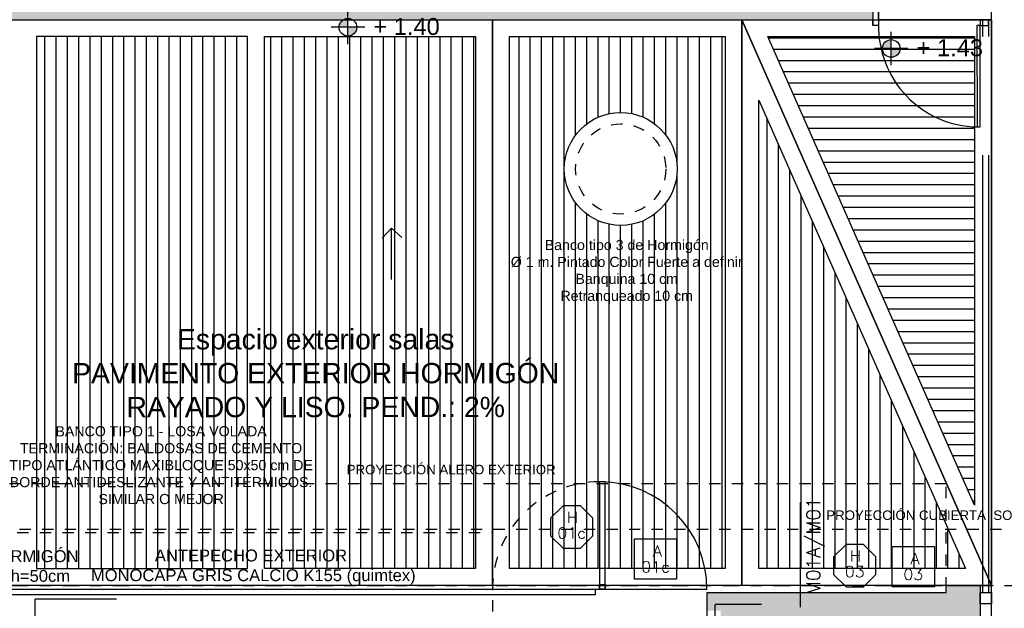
# Model space of a CAD drawing. Header units: metres. Extents: x -4243 to 4656, y 1445 to 4258.
# Tile 28 of 42: x 4487.58 to 4496.31, y 1582.67 to 1587.88. Entities that reach past the tile are written whole.
import ezdxf
from ezdxf.enums import TextEntityAlignment as Align

# ---------------------------------------------------------------- set-up
doc = ezdxf.new("R2010")
doc.units = ezdxf.units.M
doc.header["$LTSCALE"] = 0.3
doc.linetypes.add('DASHDOT', pattern=[1, 0.5, -0.25, 0, -0.25])
doc.linetypes.add('RAYITAS', pattern=[0.375, 0.25, -0.125])
for name, color, linetype in [('A EQUIPAMIENTO', 4, 'Continuous'), ('A HATCH MURO ALB', 252, 'Continuous'), ('A HERRERÍA', 4, 'Continuous'), ('A HORMIGON', 6, 'Continuous'), ('A MURO', 1, 'Continuous'), ('A MURO VISTO', 2, 'Continuous'), ('A PAVIMENTO', 253, 'Continuous'), ('A PROYECCION', 8, 'Continuous'), ('A PROYEECIÓN CUBIERTA', 242, 'Continuous'), ('A-ALBA-1', 1, 'Continuous'), ('LÍMITE PADRÓN_RETIROS', 241, 'Continuous'), ('MURO_CONTENCIÓN', 2, 'Continuous'), ('TXT', 3, 'Continuous'), ('TXT 1.100', 3, 'Continuous'), ('TXT COTA', 3, 'Continuous'), ('TXT PLANILLAS', 3, 'Continuous'), ('TXT TERMINACIONES', 3, 'Continuous')]:
    doc.layers.add(name, color=color, linetype=linetype)
doc.layers.add('A_PAVIMENTO EXT_', color=254, linetype='Continuous', lineweight=9)
doc.styles.add('arial', font='arial.ttf')
doc.styles.add('ROMANS', font='romans', dxfattribs={"height": 2})
doc.styles.add('TXT-ANOT', font='arial.ttf')
pattern_1 = [(90, (4464.30857, 1583.02022), (-0.1, 9e-17), [])]

# ---------------------------------------------------------------- blocks, each defined once
blk = doc.blocks.new('TIPOS_GRAL1')
at = {"color": 0, "linetype": 'ByBlock', "ltscale": 0.5}
blk.add_lwpolyline([(-0.287, -0.195), (0.287, -0.195), (0.287, 0.354), (-0.287, 0.354)], close=True, dxfattribs=at)
at = {"color": 0, "linetype": 'ByBlock', "style": 'ROMANS', "width": 1.1}
blk.add_text('A', height=0.15, dxfattribs=at).set_placement((-0.088, 0.112))
at = {"color": 0, "linetype": 'ByBlock', "style": 'ROMANS', "width": 1.05}
blk.add_attdef('NRO', text='', height=0.15, dxfattribs=at).set_placement((0, -0.027), align=Align.MIDDLE)
blk = doc.blocks.new('TIPOS_GRAL2')
at = {"color": 0, "linetype": 'ByBlock', "ltscale": 0.5}
blk.add_lwpolyline([(0, 0.344), (0.119, 0.344), (0.288, 0.175), (0.288, -0.064), (0.119, -0.233), (0, -0.233), (-0.119, -0.233), (-0.288, -0.064), (-0.288, 0.175), (-0.119, 0.344)], close=True, dxfattribs=at)
at = {"color": 0, "style": 'ROMANS', "width": 1.1}
blk.add_text('H', height=0.15, dxfattribs=at).set_placement((-0.088, 0.112))
at = {"color": 0, "linetype": 'ByBlock', "style": 'ROMANS', "width": 1.05}
blk.add_attdef('NRO', text='', height=0.15, dxfattribs=at).set_placement((0, -0.027), align=Align.MIDDLE)
blk = doc.blocks.new('*U518')
at = {"color": 0, "linetype": 'ByBlock'}
blk.add_lwpolyline([(-0.287, -0.195), (0.287, -0.195), (0.287, 0.354), (-0.287, 0.354)], close=True, dxfattribs=at)
at = {"color": 0, "linetype": 'ByBlock', "style": 'ROMANS', "width": 1.1}
blk.add_text('A', height=0.15, dxfattribs=at).set_placement((-0.088, 0.112))
at = {"color": 0, "linetype": 'ByBlock', "style": 'ROMANS', "width": 1.05}
blk.add_attdef('NRO', text='', height=0.15, dxfattribs=at).set_placement((0, -0.027), align=Align.MIDDLE)
blk = doc.blocks.new('*U519')
at = {"color": 0, "linetype": 'ByBlock', "ltscale": 0.1}
blk.add_lwpolyline([(0, 0.344), (0.119, 0.344), (0.288, 0.175), (0.288, -0.064), (0.119, -0.233), (0, -0.233), (-0.119, -0.233), (-0.288, -0.064), (-0.288, 0.175), (-0.119, 0.344)], close=True, dxfattribs=at)
at = {"color": 0, "style": 'ROMANS', "width": 1.1}
blk.add_text('H', height=0.15, dxfattribs=at).set_placement((-0.088, 0.112))
at = {"color": 0, "linetype": 'ByBlock', "style": 'ROMANS', "width": 1.05}
blk.add_attdef('NRO', text='', height=0.15, dxfattribs=at).set_placement((0, -0.027), align=Align.MIDDLE)
blk = doc.blocks.new('FLECHA')
at = {"layer": 'TXT', "ltscale": 0.3}
for points in [[(2941.5776, 1071.6587), (2941.5776, 1071.2022)], [(2941.4865, 1071.2857), (2941.5776, 1071.2022), (2941.6609, 1071.2931)]]:
    blk.add_lwpolyline(points, dxfattribs=at)
blk = doc.blocks.new('TIPO_MURO')
at = {"linetype": 'Continuous'}
blk.add_line((-1.161, 0), (0, 0), dxfattribs=at)
at = {"style": 'ROMANS', "oblique": 0.1745}
blk.add_attdef('M00', text='', height=0.15, dxfattribs=at).set_placement((-0.606, 0.22), align=Align.TOP_LEFT)
blk = doc.blocks.new('A$C4CB05E78')
at = {"layer": 'TXT PLANILLAS'}
ref = blk.add_blockref('TIPO_MURO', (20.1678, 9.8738), dxfattribs=dict(at, xscale=0.8, yscale=0.8, zscale=0.8, rotation=270))
ref.add_attrib('M00', 'M01A/M01', dxfattribs={"layer": '0', "height": 0.12, "rotation": 90, "style": 'ROMANS', "oblique": 0.17453}).set_placement((20.224, 10.8464), align=Align.TOP_RIGHT)
blk = doc.blocks.new('A$C255B2852')
at = {"layer": 'TXT TERMINACIONES', "char_height": 0.105, "attachment_point": 5, "style": 'TXT-ANOT'}
for s, width, insert in [('ANTEPECHO HORMIGÓN PREF. C/NARIZ h=50cm', 1.914802, (12.929, 10.403)), ('ANTEPECHO EXTERIOR\\P MONOCAPA GRIS CALCIO K155 (quimtex)', 3.890069, (15.3448, 10.3938))]:
    blk.add_mtext_dynamic_manual_height_columns(s, width=width, gutter_width=0.000625, heights=[0], dxfattribs=dict(at, insert=insert))
blk = doc.blocks.new('NIVEL')
h = blk.add_hatch(color=256)
h.paths.add_polyline_path([(0, 0.0782, 0.414214), (-0.0782, 0), (0, 0)])
h.paths.add_polyline_path([(0.0782, 0), (0, 0), (0, -0.0782, 0.414214)])
for p, q in [((0, -0.1483), (0, 0.1483)), ((0.1483, 0), (-0.1483, 0))]:
    blk.add_line(p, q)
blk.add_circle((0, 0), 0.0782)
at = {"style": 'arial'}
blk.add_attdef('NIVEL', (0.2249, -0.0682), '', height=0.15, dxfattribs=at)
blk = doc.blocks.new('Terreno aeroparque')
at = {"layer": 'LÍMITE PADRÓN_RETIROS', "linetype": 'DASHDOT'}
blk.add_lwpolyline([(-57.7191, -9.9997), (8.2605, -9.9997)], dxfattribs=at)

msp = doc.modelspace()

# ---------------------------------------------------------------- hatches: boundary and pattern name
at = {"layer": 'A HATCH MURO ALB'}
h = msp.add_hatch(color=256, dxfattribs=at)
h.dxf.hatch_style = 1
h.paths.add_polyline_path([(4495.79429, 1577.94908), (4495.81429, 1577.94908), (4495.81429, 1577.93908), (4496.09429, 1577.93908), (4496.09429, 1580.21275), (4495.79429, 1580.21275)])
h.paths.add_polyline_path([(4495.79429, 1580.21275), (4496.09429, 1580.21275), (4496.09429, 1581.22318), (4495.79429, 1581.22318)])
h.paths.add_polyline_path([(4495.79429, 1581.22318), (4496.09429, 1581.22318), (4496.09429, 1582.86953), (4495.79429, 1582.86953), (4495.79429, 1582.80922), (4495.25008, 1582.58922), (4495.79429, 1582.58922), (4495.79429, 1582.53922)])
h.paths.add_polyline_path([(4493.79429, 1582.64774), (4493.79429, 1582.58922), (4495.25008, 1582.58922), (4495.79429, 1582.80922), (4493.67425, 1582.80922), (4493.67425, 1582.64774)])
at = {"layer": 'A PAVIMENTO'}
h = msp.add_hatch(dxfattribs=at)
h.set_pattern_fill('_USER', color=256, scale=0.1, angle=-270, pattern_type=0)
h.set_pattern_definition(pattern_1)
h.paths.add_polyline_path([(4487.73362, 1583.01953), (4489.60359, 1583.01953), (4489.60359, 1587.73037), (4487.73362, 1587.73037)])
h = msp.add_hatch(dxfattribs=at)
h.set_pattern_fill('_USER', color=256, scale=0.1, angle=-270, pattern_type=0)
h.set_pattern_definition(pattern_1)
h.paths.add_polyline_path([(4489.75359, 1587.73037), (4491.62355, 1587.73037), (4491.62355, 1583.01953), (4489.75359, 1583.01953)])
h = msp.add_hatch(dxfattribs=at)
h.set_pattern_fill('_USER', color=256, scale=0.1, angle=-270, pattern_type=0)
h.set_pattern_definition(pattern_1)
h.paths.add_polyline_path([(4491.92355, 1587.73037), (4493.83392, 1587.73037), (4493.83392, 1583.01953), (4491.92355, 1583.01953)])
edge = h.paths.add_edge_path(flags=16)
edge.add_arc((4492.90997, 1586.55861), 0.5, 0, 360)
h = msp.add_hatch(dxfattribs=at)
h.set_pattern_fill('_USER', color=256, scale=0.1, pattern_type=0)
h.set_pattern_definition([(360, (4464.30857, 1583.02022), (1e-16, 0.1), [])])
h.paths.add_polyline_path([(4494.21404, 1587.73037), (4496.04429, 1587.73037), (4496.04429, 1583.58124)])
h = msp.add_hatch(dxfattribs=at)
h.set_pattern_fill('_USER', color=256, scale=0.1, angle=-270, pattern_type=0)
h.set_pattern_definition(pattern_1)
h.paths.add_polyline_path([(4494.13392, 1587.16867), (4495.96418, 1583.01953), (4494.13392, 1583.01953)])
at = {"layer": 'A_PAVIMENTO EXT_'}
h = msp.add_hatch(dxfattribs=at)
h.set_pattern_fill('AR-CONC', color=252, scale=0.004)
h.set_pattern_definition([(50, (-4e-07, -0.05155), (0.728738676, -0.06375634), [0.0762, -0.8382]), (355, (-4e-07, -0.05155), (-0.14097369, 0.76422738), [0.06096, -0.67056234]), (100.451445, (0.0607, -0.0569), (0.58776499, 0.70047101), [0.06476004, -0.71236098]), (46.1842, (-4e-07, 0.15165), (1.08431616, -0.16816931), [0.1143, -1.2573]), (96.635558, (0.0904, 0.1376), (0.94961654, 0.9897045), [0.0971401, -1.06854243]), (351.18415, (-4e-07, 0.1516), (0.94961654, 0.9897045), [0.09143987, -1.00583893]), (21, (0.1016, 0.10085), (0.606457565, -0.40906079), [0.0762, -0.8382]), (326, (0.1016, 0.10085), (0.24720811, 0.73675186), [0.06096, -0.67056]), (71.451445, (0.15214, 0.06676), (0.85366568, 0.32769108), [0.06476004, -0.71235975]), (37.5, (-4e-07, -0.05155), (0.012354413, 0.338220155), [0, -0.662432, 0, -0.68072, 0, -0.6731]), (7.5, (-4e-07, -0.05155), (0.26727865, 0.4007223), [0, -0.388112, 0, -0.647192, 0, -0.25654]), (327.5, (-0.22657, -0.05155), (0.54236238, -0.022914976), [0, -0.254, 0, -0.79248, 0, -1.05156]), (317.5, (-0.32817, -0.05155), (0.592516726, 0.101705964), [0, -0.3302, 0, -0.526288, 0, -0.74676])])
h.paths.add_polyline_path([(4496.09429, 1592.61769), (4462.48328, 1592.61769), (4462.48329, 1589.66294), (4462.13353, 1589.66294), (4462.13353, 1587.88037), (4466.83362, 1587.88037), (4466.83362, 1590.37486), (4466.62857, 1590.37486), (4466.62857, 1590.77486), (4473.09367, 1590.77486), (4473.09367, 1590.37061), (4472.87353, 1590.37486), (4472.87353, 1587.88037), (4495.14429, 1587.88037), (4495.14429, 1588.93037), (4496.09429, 1588.93037)])
h.paths.add_polyline_path([(4499.509, 1564.50869), (4485.37438, 1564.50869), (4485.37438, 1566.38925), (4462.0832, 1566.4408), (4462.0832, 1563.85423), (4499.65796, 1558.70844)])
h.paths.add_polyline_path([(4459.13117, 1591.51449), (4456.0512, 1591.51449), (4456.0512, 1593.93894), (4459.13117, 1593.93894)])
h.paths.add_polyline_path([(4456.20119, 1568.78922), (4458.9812, 1568.78922), (4458.9812, 1572.14516), (4458.68118, 1572.14516), (4458.6812, 1575.70266), (4458.98119, 1575.70266), (4458.98119, 1579.26016), (4458.68118, 1579.26016), (4458.6812, 1582.86922), (4458.98119, 1582.86922), (4458.9812, 1587.67882), (4456.20119, 1587.67882)])
h.paths.add_polyline_path([(4456.23049, 1568.48766), (4458.98119, 1568.48766), (4458.98119, 1567.88932), (4456.23049, 1567.88932)])

# ---------------------------------------------------------------- linework, layer by layer
at = {"layer": 'A EQUIPAMIENTO'}
msp.add_circle((4492.90997, 1586.55861), 0.5, dxfattribs=at)
at = {"layer": 'A EQUIPAMIENTO', "color": 251, "linetype": 'RAYITAS', "ltscale": 0.1}
msp.add_circle((4492.90997, 1586.55861), 0.4, dxfattribs=at)
at = {"layer": 'A HERRERÍA'}
for points in [[(4496.11934, 1588.93037), (4495.14429, 1588.93037), (4495.14429, 1587.83037)], [(4496.11934, 1588.88037), (4495.19429, 1588.88037), (4495.19429, 1587.83037)], [(4496.11934, 1587.73037), (4496.11934, 1587.88037)], [(4496.16934, 1587.88037), (4496.16934, 1587.73037)], [(4496.11934, 1582.80922), (4496.11934, 1586.68037)], [(4496.16934, 1586.68037), (4496.16934, 1582.80922)]]:
    msp.add_lwpolyline(points, dxfattribs=at)
for points in [[(4495.19429, 1587.88037), (4495.19429, 1587.83037), (4495.14429, 1587.83037), (4495.14429, 1587.88037)], [(4496.06629, 1587.83037), (4496.06644, 1586.93036), (4496.09445, 1586.93037), (4496.09429, 1587.83037)], [(4496.16934, 1587.83037), (4496.16934, 1587.88037), (4496.09429, 1587.88037), (4496.09429, 1587.83037)], [(4492.72252, 1582.83922), (4492.7723, 1582.83922), (4492.7723, 1583.78918), (4492.72252, 1583.78918)], [(4492.68271, 1582.78921), (4484.6545, 1582.78921), (4484.6545, 1582.83921), (4492.68271, 1582.83921)], [(4492.7723, 1582.83922), (4492.72252, 1582.83922), (4492.72252, 1582.87901), (4492.7723, 1582.87901)]]:
    msp.add_lwpolyline(points, close=True, dxfattribs=at)
for centre, radius, start, end in [((4496.08535, 1587.82145), 0.89129, 178.684572, 268.784828), ((4492.7236, 1582.83922), 0.95001, 359.698597, 89.396762)]:
    msp.add_arc(centre, radius, start, end, dxfattribs=at)
at = {"layer": 'A HERRERÍA', "color": 8, "linetype": 'RAYITAS'}
msp.add_arc((4492.7236, 1582.83924), 0.94994, 90.060249, 181.50942, dxfattribs=at)
at = {"layer": 'A HORMIGON'}
msp.add_lwpolyline([(4496.09429, 1582.70921), (4496.09429, 1582.80922), (4496.19429, 1582.80922), (4496.19429, 1582.70921)], close=True, dxfattribs=at)
at = {"layer": 'A MURO'}
msp.add_lwpolyline([(4493.67425, 1582.53922), (4493.67425, 1582.80922), (4495.79429, 1582.80922), (4495.79429, 1582.86953), (4496.09429, 1582.86953), (4496.09429, 1577.93908), (4495.81429, 1577.93908), (4495.81429, 1577.94908), (4495.79429, 1577.94908), (4495.79429, 1582.53922), (4493.67425, 1582.53922)], dxfattribs=at)
at = {"layer": 'A MURO VISTO', "linetype": 'RAYITAS'}
msp.add_lwpolyline([(4485.56365, 1582.53922), (4485.56365, 1583.33921), (4491.77355, 1583.33921), (4491.77355, 1582.53949)], dxfattribs=at)
at = {"layer": 'A PAVIMENTO'}
msp.add_line((4462.0832, 1587.88037), (4496.19429, 1587.88037), dxfattribs=at)
for points in [[(4493.98392, 1587.88037), (4496.19429, 1587.88037), (4496.19429, 1582.86953)], [(4487.73362, 1583.01953), (4489.60359, 1583.01953), (4489.60359, 1587.73037), (4487.73362, 1587.73037)], [(4489.75359, 1587.73037), (4491.62355, 1587.73037), (4491.62355, 1583.01953), (4489.75359, 1583.01953)], [(4491.92355, 1587.73037), (4493.83392, 1587.73037), (4493.83392, 1583.01953), (4491.92355, 1583.01953)], [(4494.21404, 1587.73037), (4496.04429, 1587.73037), (4496.04429, 1583.58124)], [(4494.13392, 1587.16867), (4495.96418, 1583.01953), (4494.13392, 1583.01953)]]:
    msp.add_lwpolyline(points, close=True, dxfattribs=at)
msp.add_lwpolyline([(4492.68271, 1582.83921), (4493.67361, 1582.83932)], dxfattribs=at)
at = {"layer": 'A PROYECCION'}
msp.add_lwpolyline([(4496.19429, 1588.88037), (4495.19429, 1588.88037), (4495.19429, 1587.88037), (4496.19429, 1587.88037)], close=True, dxfattribs=at)
for points in [[(4496.19429, 1587.88037), (4495.19429, 1587.88037)], [(4496.19429, 1587.88037), (4495.19429, 1587.88037)], [(4496.19429, 1587.88037), (4496.19429, 1587.04037)]]:
    msp.add_lwpolyline(points, dxfattribs=at)
at = {"layer": 'A PROYEECIÓN CUBIERTA', "linetype": 'RAYITAS'}
for points in [[(4495.79435, 1582.84357), (4495.79423, 1583.76953), (4462.38353, 1583.76953), (4462.38353, 1582.86921)], [(4496.39429, 1583.36921), (4496.39429, 1571.95095), (4493.81427, 1571.95095), (4493.81427, 1568.33925), (4481.11624, 1568.33925), (4481.11624, 1571.33922), (4472.51904, 1571.33922), (4472.51904, 1568.33925), (4462.88353, 1568.33925), (4462.87445, 1572.19672), (4461.7833, 1572.19672), (4461.7833, 1583.36921), (4496.39429, 1583.36921)]]:
    msp.add_lwpolyline(points, dxfattribs=at)
at = {"layer": 'A-ALBA-1'}
for points in [[(4462.0833, 1587.87998), (4466.83362, 1587.87998), (4466.83362, 1590.37486), (4472.87353, 1590.37486), (4472.87353, 1587.88037), (4496.19429, 1587.88037), (4496.19429, 1582.86953), (4462.0833, 1582.86921)], [(4485.56365, 1587.88037), (4491.77355, 1587.88037), (4491.77355, 1582.86953), (4485.56365, 1582.86953)], [(4491.77355, 1587.88037), (4493.98392, 1587.88037), (4493.98392, 1582.86953), (4491.77355, 1582.86953)], [(4493.98392, 1587.88037), (4496.19429, 1582.86953), (4493.98392, 1582.86953)]]:
    msp.add_lwpolyline(points, close=True, dxfattribs=at)
at = {"layer": 'A_PAVIMENTO EXT_', "color": 242, "true_color": 0xcd2027}
msp.add_line((4491.77355, 1587.88037), (4496.19429, 1587.88037), dxfattribs=at)
at = {"layer": 'MURO_CONTENCIÓN'}
msp.add_lwpolyline([(4495.09429, 1569.5208), (4496.19429, 1569.5208), (4496.19429, 1569.5208), (4496.19429, 1587.88037), (4495.19429, 1587.88037), (4495.19429, 1588.93037), (4496.19429, 1588.93037), (4496.19429, 1592.66924)], dxfattribs=at)
at = {"layer": 'TXT'}
for p, q in [((4487.72161, 1582.59957), (4487.72161, 1582.74899)), ((4488.44347, 1582.74899), (4487.72161, 1582.74899)), ((4493.74514, 1582.55337), (4493.74514, 1582.7028)), ((4494.15763, 1582.7028), (4493.74514, 1582.7028))]:
    msp.add_line(p, q, dxfattribs=at)

# ---------------------------------------------------------------- block references
msp.add_blockref('Terreno aeroparque', (4498.87958, 1592.86924))
at = {"layer": 'A HERRERÍA'}
msp.add_blockref('A$C4CB05E78', (4474.33197, 1572.80412), dxfattribs=at)
at = {"layer": 'A HERRERÍA', "rotation": 359.9999999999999}
msp.add_blockref('A$C255B2852', (4474.28904, 1572.63922), dxfattribs=at)
at = {"layer": 'TXT 1.100'}
for p, values in [((4490.49314, 1587.81347), {'NIVEL': '+ 1.40'}), ((4495.3064, 1587.62544), {'NIVEL': '+ 1.43'})]:
    msp.add_blockref('NIVEL', p, dxfattribs=at).add_auto_attribs(values)
at = {"layer": 'TXT COTA', "rotation": 179.9999999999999}
msp.add_blockref('FLECHA', (7432.45633, 2657.2377), dxfattribs=at)
at = {"layer": 'TXT PLANILLAS'}
ref = msp.add_blockref('*U519', (4492.47573, 1583.35269), dxfattribs=dict(at, xscale=-0.65, yscale=0.65, zscale=0.65))
ref.add_attrib('NRO', '01c', dxfattribs={"layer": '0', "color": 0, "linetype": 'ByBlock', "height": 0.0975, "style": 'ROMANS', "width": 1.05}).set_placement((4492.47573, 1583.33508), align=Align.MIDDLE)
ref = msp.add_blockref('*U518', (4493.21859, 1583.05325), dxfattribs=dict(at, xscale=-0.65, yscale=0.65, zscale=0.65))
ref.add_attrib('NRO', '01c', dxfattribs={"layer": '0', "color": 0, "linetype": 'ByBlock', "height": 0.0975, "style": 'ROMANS', "width": 1.05}).set_placement((4493.21859, 1583.03564), align=Align.MIDDLE)
at = {"layer": 'TXT PLANILLAS', "color": 3, "lineweight": 0}
ref = msp.add_blockref('TIPOS_GRAL2', (4494.98346, 1583.01077), dxfattribs=dict(at, xscale=-0.65, yscale=0.65, zscale=0.65))
ref.add_attrib('NRO', '03', dxfattribs={"layer": '0', "color": 0, "linetype": 'ByBlock', "height": 0.0975, "style": 'ROMANS', "width": 1.05}).set_placement((4494.98346, 1582.99316), align=Align.MIDDLE)
at = {"layer": 'TXT PLANILLAS', "color": 3, "lineweight": 0, "extrusion": (0, 0, -1)}
ref = msp.add_blockref('TIPOS_GRAL1', (-4495.50189, 1582.98635), dxfattribs=dict(at, xscale=0.65, yscale=0.65, zscale=-0.65))
ref.add_attrib('NRO', '03', dxfattribs={"layer": '0', "color": 0, "linetype": 'ByBlock', "ltscale": 0.5, "height": 0.0975, "rotation": 180, "style": 'ROMANS', "text_generation_flag": 6, "width": 1.05}).set_placement((4495.50189, 1582.96875), align=Align.MIDDLE)

# ---------------------------------------------------------------- texts
at = {"layer": 'TXT', "ltscale": 0.3, "attachment_point": 5, "rotation": 0.011622, "style": 'TXT-ANOT'}
for s, insert, char_height, width in [('Banco tipo 3 de Hormigón \\P%%C 1 m. Pintado Color Fuerte a definir\\PBanquina 10 cm\\PRetranqueado 10 cm', (4492.96291, 1585.64716), 0.09, 2.8316274), ('Espacio exterior salas\\PPAVIMENTO EXTERIOR HORMIGÓN RAYADO Y LISO. PEND.: 2%', (4490.20743, 1584.74964), 0.18, 4.6069722), ('\\pt2.4;BANCO TIPO 1 - LOSA VOLADA\\P\\ptz;TERMINACIÓN: BALDOSAS DE CEMENTO\\PTIPO ATLÁNTICO MAXIBLOQUE 50x50 cm DE BORDE ANTIDESLIZANTE Y ANTITÉRMICOS. SIMILAR O MEJOR', (4488.83743, 1583.93547), 0.09, 2.8316274)]:
    msp.add_mtext(s, dxfattribs=dict(at, insert=insert, char_height=char_height, width=width))
at = {"layer": 'TXT TERMINACIONES', "char_height": 0.105, "attachment_point": 5, "style": 'TXT-ANOT'}
for s, insert in [('{\\H0.8x;PROYECCIÓN ALERO EXTERIOR}', (4491.40788, 1583.89638)), ('{\\H0.8x;PROYECCIÓN CUBIERTA ISOPANEL}', (4495.74816, 1583.49245))]:
    msp.add_mtext_dynamic_manual_height_columns(s, width=2.9745119, gutter_width=0.000625, heights=[0], dxfattribs=dict(at, insert=insert))

doc.saveas('drawing.dxf')
